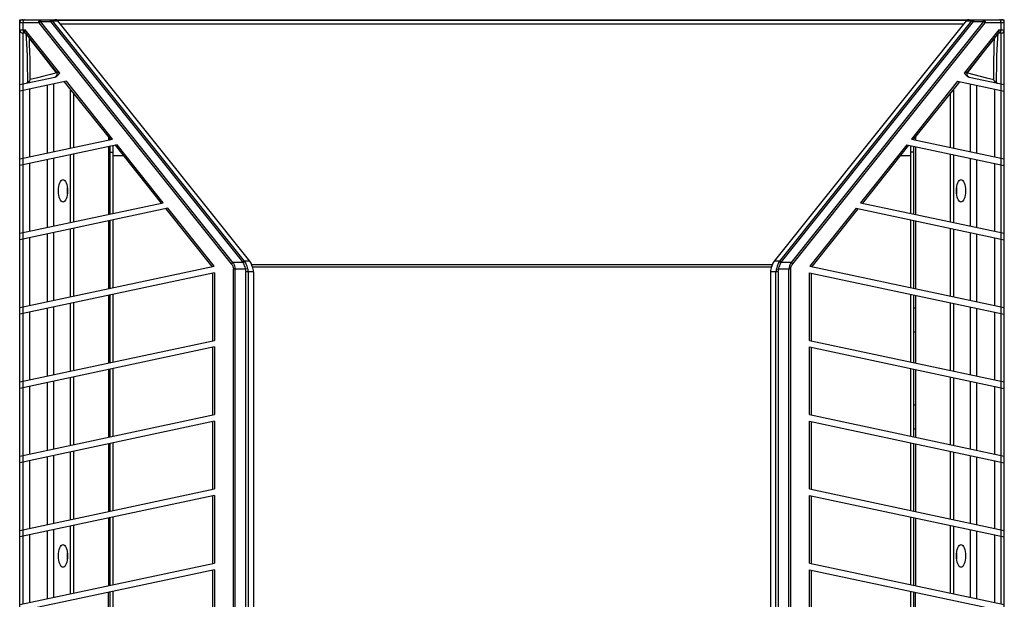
# Model space of a CAD drawing. Header units: inches. Extents: x 0 to 175, y 0 to 77.
# Tile 8 of 14: x 28.36 to 40.37, y 49.6 to 56.67. Entities that reach past the tile are written whole.
import ezdxf

# ---------------------------------------------------------------- set-up
doc = ezdxf.new("R2010")
doc.units = ezdxf.units.IN
doc.header["$LTSCALE"] = 5.5
doc.header["$MEASUREMENT"] = 0
doc.layers.get('0').update_dxf_attribs({"linetype": 'CONTINUOUS'})

msp = doc.modelspace()

# ---------------------------------------------------------------- linework, layer by layer
at = {"color": 7, "linetype": 'Continuous'}
for p, q in [((28.362, 19.265), (28.362, 56.666)), ((28.362, 56.666), (40.369, 56.666)), ((28.595, 56.627), (28.362, 56.627)), ((28.401, 56.627), (28.401, 56.544)), ((28.595, 56.627), (30.942, 53.691)), ((28.615, 56.666), (28.615, 56.644)), ((30.962, 53.708), (28.615, 56.644)), ((28.615, 56.644), (28.738, 56.644)), ((28.738, 56.644), (28.738, 56.666)), ((28.738, 56.644), (31.079, 53.715)), ((28.758, 56.653), (31.1, 53.724)), ((28.758, 56.653), (28.827, 56.653)), ((28.821, 56.659), (39.91, 56.659)), ((31.168, 53.724), (28.827, 56.653)), ((39.872, 56.613), (28.859, 56.613)), ((39.904, 56.653), (37.563, 53.724)), ((37.631, 53.724), (39.973, 56.653)), ((37.652, 53.715), (39.993, 56.644)), ((40.116, 56.644), (37.769, 53.708)), ((37.789, 53.691), (40.136, 56.627)), ((39.904, 56.653), (39.973, 56.653)), ((39.993, 56.666), (39.993, 56.644)), ((39.993, 56.644), (40.116, 56.644)), ((40.116, 56.644), (40.116, 56.666)), ((40.369, 56.627), (40.136, 56.627)), ((40.33, 56.544), (40.33, 56.627)), ((40.369, 19.265), (40.369, 56.666)), ((28.362, 56.544), (28.428, 56.544)), ((28.401, 56.505), (28.401, 55.883)), ((28.401, 56.505), (28.429, 56.505)), ((28.427, 56.508), (28.425, 56.512)), ((28.427, 56.508), (28.81, 56.029)), ((28.851, 56.015), (28.428, 56.544)), ((28.48, 56.437), (28.48, 56.436)), ((40.303, 56.544), (39.88, 56.015)), ((39.921, 56.029), (40.304, 56.508)), ((40.302, 56.505), (40.33, 56.505)), ((40.303, 56.544), (40.369, 56.544)), ((40.304, 56.508), (40.306, 56.512)), ((40.33, 55.883), (40.33, 56.505)), ((28.81, 56.02), (28.657, 56.217)), ((28.491, 55.936), (28.49, 56.104)), ((28.362, 55.875), (28.789, 55.966)), ((28.578, 55.958), (28.491, 55.936)), ((28.655, 55.978), (28.578, 55.958)), ((28.736, 56), (28.655, 55.978)), ((28.81, 56.02), (28.736, 56)), ((39.921, 56.02), (40.076, 55.978)), ((39.942, 55.966), (40.369, 55.875)), ((40.076, 55.978), (40.153, 55.958)), ((40.153, 55.958), (40.24, 55.936)), ((28.931, 55.916), (28.362, 55.795)), ((28.401, 55.883), (28.401, 55.803)), ((28.702, 55.042), (28.702, 55.867)), ((28.775, 55.882), (28.775, 55.057)), ((28.905, 55.91), (29.469, 55.205)), ((29.495, 55.21), (28.931, 55.916)), ((39.8, 55.916), (39.236, 55.21)), ((39.262, 55.205), (39.826, 55.91)), ((39.8, 55.916), (40.369, 55.795)), ((39.956, 55.057), (39.956, 55.882)), ((40.029, 55.867), (40.029, 55.042)), ((40.33, 55.803), (40.33, 55.883)), ((28.401, 55.803), (28.401, 54.978)), ((28.48, 55.82), (28.48, 54.995)), ((28.982, 55.101), (28.982, 55.814)), ((29.018, 55.768), (29.018, 55.109)), ((39.713, 55.109), (39.713, 55.768)), ((39.749, 55.814), (39.749, 55.101)), ((40.251, 55.82), (40.251, 54.995)), ((40.33, 54.978), (40.33, 55.803)), ((28.362, 54.97), (29.495, 55.21)), ((29.55, 55.142), (28.362, 54.889)), ((29.444, 55.235), (29.444, 55.2)), ((29.444, 55.119), (29.444, 54.294)), ((29.464, 55.204), (29.464, 55.21)), ((29.464, 54.298), (29.464, 55.123)), ((29.503, 54.307), (29.503, 55.131)), ((29.524, 55.136), (30.087, 54.431)), ((30.113, 54.436), (29.55, 55.142)), ((39.181, 55.142), (38.617, 54.436)), ((38.644, 54.431), (39.207, 55.136)), ((39.181, 55.142), (40.369, 54.889)), ((39.228, 54.307), (39.228, 55.131)), ((39.236, 55.21), (40.369, 54.97)), ((39.267, 55.205), (39.267, 55.211)), ((39.267, 54.298), (39.267, 55.123)), ((39.287, 55.235), (39.287, 55.2)), ((39.287, 55.119), (39.287, 54.294)), ((28.982, 54.196), (28.982, 55.021)), ((29.018, 55.029), (29.018, 54.204)), ((29.464, 55.052), (29.503, 55.052)), ((29.503, 55.013), (29.622, 55.013)), ((39.109, 55.013), (39.228, 55.013)), ((39.267, 55.052), (39.228, 55.052)), ((39.713, 54.204), (39.713, 55.029)), ((39.749, 55.021), (39.749, 54.196)), ((28.401, 54.978), (28.401, 54.897)), ((28.401, 54.897), (28.401, 54.072)), ((28.48, 54.914), (28.48, 54.089)), ((28.702, 54.136), (28.702, 54.961)), ((28.775, 54.977), (28.775, 54.152)), ((39.956, 54.152), (39.956, 54.977)), ((40.029, 54.961), (40.029, 54.136)), ((40.251, 54.914), (40.251, 54.089)), ((40.33, 54.897), (40.33, 54.978)), ((40.33, 54.072), (40.33, 54.897)), ((28.362, 54.064), (30.113, 54.436)), ((38.617, 54.436), (40.369, 54.064)), ((30.168, 54.368), (28.362, 53.984)), ((30.142, 54.362), (30.706, 53.657)), ((30.732, 53.662), (30.168, 54.368)), ((38.562, 54.368), (37.999, 53.662)), ((38.025, 53.657), (38.589, 54.362)), ((38.562, 54.368), (40.369, 53.984)), ((29.444, 54.214), (29.444, 53.389)), ((29.464, 53.393), (29.464, 54.218)), ((29.503, 53.401), (29.503, 54.226)), ((39.228, 53.401), (39.228, 54.226)), ((39.267, 53.393), (39.267, 54.218)), ((39.287, 54.214), (39.287, 53.389)), ((28.401, 54.072), (28.401, 53.992)), ((28.702, 53.231), (28.702, 54.056)), ((28.775, 54.071), (28.775, 53.246)), ((28.982, 53.29), (28.982, 54.115)), ((29.018, 54.123), (29.018, 53.298)), ((39.713, 53.298), (39.713, 54.123)), ((39.749, 54.115), (39.749, 53.29)), ((39.956, 53.246), (39.956, 54.071)), ((40.029, 54.056), (40.029, 53.231)), ((40.33, 53.992), (40.33, 54.072)), ((28.401, 53.992), (28.401, 53.167)), ((28.48, 54.009), (28.48, 53.184)), ((40.251, 54.009), (40.251, 53.184)), ((40.33, 53.167), (40.33, 53.992)), ((31.084, 53.708), (30.962, 53.708)), ((31.168, 53.724), (31.1, 53.724)), ((31.191, 53.682), (37.54, 53.682)), ((37.631, 53.724), (37.563, 53.724)), ((37.769, 53.708), (37.647, 53.708)), ((28.362, 53.159), (30.732, 53.662)), ((30.737, 53.583), (28.362, 53.078)), ((30.718, 52.754), (30.718, 53.579)), ((30.737, 53.583), (30.737, 52.758)), ((30.968, 49.33), (30.968, 53.624)), ((31.113, 53.624), (30.968, 53.624)), ((30.987, 53.624), (30.987, 49.335)), ((31.141, 53.632), (31.113, 53.624)), ((31.118, 49.335), (31.118, 53.593)), ((31.213, 53.593), (31.118, 53.593)), ((31.146, 53.593), (31.146, 49.324)), ((37.529, 53.649), (31.202, 53.649)), ((31.213, 53.593), (31.213, 45.244)), ((37.518, 53.593), (37.518, 45.244)), ((37.613, 53.593), (37.518, 53.593)), ((37.585, 49.324), (37.585, 53.593)), ((37.59, 53.632), (37.617, 53.624)), ((37.613, 53.593), (37.613, 49.335)), ((37.763, 53.624), (37.617, 53.624)), ((37.743, 49.335), (37.743, 53.624)), ((37.763, 53.624), (37.763, 49.33)), ((37.994, 52.758), (37.994, 53.583)), ((37.994, 53.583), (40.369, 53.078)), ((37.999, 53.662), (40.369, 53.159)), ((38.013, 53.579), (38.013, 52.754)), ((29.503, 52.496), (29.503, 53.321)), ((39.228, 52.496), (39.228, 53.321)), ((28.982, 52.385), (28.982, 53.21)), ((29.018, 53.218), (29.018, 52.393)), ((29.444, 53.308), (29.444, 52.483)), ((29.464, 52.487), (29.464, 53.312)), ((39.267, 52.487), (39.267, 53.312)), ((39.287, 53.308), (39.287, 52.483)), ((39.713, 52.393), (39.713, 53.218)), ((39.749, 53.21), (39.749, 52.385)), ((28.401, 53.167), (28.401, 53.086)), ((28.401, 53.086), (28.401, 52.261)), ((28.48, 53.103), (28.48, 52.278)), ((28.702, 52.325), (28.702, 53.15)), ((28.775, 53.166), (28.775, 52.341)), ((29.444, 53.153), (29.464, 53.153)), ((39.267, 53.153), (39.287, 53.153)), ((39.956, 52.341), (39.956, 53.166)), ((40.029, 53.15), (40.029, 52.325)), ((40.251, 53.103), (40.251, 52.278)), ((40.33, 53.086), (40.33, 53.167)), ((40.33, 52.261), (40.33, 53.086)), ((29.464, 52.857), (29.444, 52.857)), ((39.287, 52.857), (39.267, 52.857)), ((28.362, 52.253), (30.737, 52.758)), ((37.994, 52.758), (40.369, 52.253)), ((30.737, 52.678), (28.362, 52.173)), ((30.718, 51.848), (30.718, 52.673)), ((30.737, 52.678), (30.737, 51.853)), ((37.994, 51.853), (37.994, 52.678)), ((37.994, 52.678), (40.369, 52.173)), ((38.013, 52.673), (38.013, 51.848)), ((29.444, 52.403), (29.444, 51.578)), ((29.464, 51.582), (29.464, 52.407)), ((29.503, 51.59), (29.503, 52.415)), ((39.228, 51.59), (39.228, 52.415)), ((39.267, 51.582), (39.267, 52.407)), ((39.287, 52.403), (39.287, 51.578)), ((28.401, 52.261), (28.401, 52.181)), ((28.702, 51.42), (28.702, 52.245)), ((28.775, 52.26), (28.775, 51.435)), ((28.982, 51.479), (28.982, 52.304)), ((29.018, 52.312), (29.018, 51.487)), ((39.713, 51.487), (39.713, 52.312)), ((39.749, 52.304), (39.749, 51.479)), ((39.956, 51.435), (39.956, 52.26)), ((40.029, 52.245), (40.029, 51.42)), ((40.33, 52.181), (40.33, 52.261)), ((28.401, 52.181), (28.401, 51.356)), ((28.48, 52.198), (28.48, 51.373)), ((40.251, 52.198), (40.251, 51.373)), ((40.33, 51.356), (40.33, 52.181)), ((29.444, 51.972), (29.464, 51.972)), ((39.267, 51.972), (39.287, 51.972)), ((28.362, 51.348), (30.737, 51.853)), ((30.737, 51.772), (28.362, 51.267)), ((30.718, 50.943), (30.718, 51.768)), ((30.737, 51.772), (30.737, 50.947)), ((37.994, 51.853), (40.369, 51.348)), ((37.994, 50.947), (37.994, 51.772)), ((37.994, 51.772), (40.369, 51.267)), ((38.013, 51.768), (38.013, 50.943)), ((29.464, 51.676), (29.444, 51.676)), ((39.287, 51.676), (39.267, 51.676)), ((28.982, 50.574), (28.982, 51.399)), ((29.018, 51.407), (29.018, 50.582)), ((29.444, 51.497), (29.444, 50.672)), ((29.464, 50.676), (29.464, 51.501)), ((29.503, 50.685), (29.503, 51.51)), ((39.228, 50.685), (39.228, 51.51)), ((39.267, 50.676), (39.267, 51.501)), ((39.287, 51.497), (39.287, 50.672)), ((39.713, 50.582), (39.713, 51.407)), ((39.749, 51.399), (39.749, 50.574)), ((28.401, 51.356), (28.401, 51.275)), ((28.401, 51.275), (28.401, 50.45)), ((28.48, 51.292), (28.48, 50.467)), ((28.702, 50.514), (28.702, 51.339)), ((28.775, 51.355), (28.775, 50.53)), ((39.956, 50.53), (39.956, 51.355)), ((40.029, 51.339), (40.029, 50.514)), ((40.251, 51.292), (40.251, 50.467)), ((40.33, 51.275), (40.33, 51.356)), ((40.33, 50.45), (40.33, 51.275)), ((28.362, 50.442), (30.737, 50.947)), ((37.994, 50.947), (40.369, 50.442)), ((30.737, 50.867), (28.362, 50.362)), ((30.718, 50.037), (30.718, 50.862)), ((30.737, 50.867), (30.737, 50.042)), ((37.994, 50.042), (37.994, 50.867)), ((37.994, 50.867), (40.369, 50.362)), ((38.013, 50.862), (38.013, 50.037)), ((29.444, 50.592), (29.444, 49.767)), ((29.464, 49.771), (29.464, 50.596)), ((29.503, 49.779), (29.503, 50.604)), ((39.228, 49.779), (39.228, 50.604)), ((39.267, 49.771), (39.267, 50.596)), ((39.287, 50.592), (39.287, 49.767)), ((28.401, 50.45), (28.401, 50.37)), ((28.702, 49.609), (28.702, 50.434)), ((28.775, 50.449), (28.775, 49.624)), ((28.982, 49.668), (28.982, 50.493)), ((29.018, 50.501), (29.018, 49.676)), ((39.713, 49.676), (39.713, 50.501)), ((39.749, 50.493), (39.749, 49.668)), ((39.956, 49.624), (39.956, 50.449)), ((40.029, 50.434), (40.029, 49.609)), ((40.33, 50.37), (40.33, 50.45)), ((28.401, 50.37), (28.401, 49.545)), ((28.48, 50.387), (28.48, 49.562)), ((40.251, 50.387), (40.251, 49.562)), ((40.33, 49.545), (40.33, 50.37)), ((28.362, 49.537), (30.737, 50.042)), ((30.737, 49.961), (28.362, 49.456)), ((30.718, 49.184), (30.718, 49.957)), ((30.737, 49.961), (30.737, 49.196)), ((37.994, 50.042), (40.369, 49.537)), ((37.994, 49.196), (37.994, 49.961)), ((37.994, 49.961), (40.369, 49.456)), ((38.013, 49.957), (38.013, 49.184)), ((29.444, 48.861), (29.444, 49.686)), ((29.464, 48.865), (29.464, 49.69)), ((29.503, 48.874), (29.503, 49.699)), ((39.228, 48.874), (39.228, 49.699)), ((39.267, 48.865), (39.267, 49.69)), ((39.287, 48.861), (39.287, 49.686))]:
    msp.add_line(p, q, dxfattribs=at)
for points in [[(28.42, 56.666), (28.417, 56.666), (28.413, 56.664), (28.41, 56.66), (28.407, 56.655), (28.404, 56.649), (28.402, 56.643), (28.401, 56.635), (28.401, 56.627)], [(28.595, 56.627), (28.595, 56.631), (28.596, 56.635), (28.596, 56.639), (28.597, 56.643), (28.598, 56.646), (28.599, 56.65), (28.6, 56.653), (28.602, 56.656), (28.603, 56.659), (28.605, 56.661), (28.607, 56.663), (28.61, 56.665), (28.612, 56.666), (28.615, 56.666)], [(28.615, 56.644), (28.612, 56.641), (28.608, 56.639), (28.605, 56.636), (28.601, 56.633), (28.598, 56.63), (28.595, 56.627)], [(28.738, 56.666), (28.742, 56.666), (28.745, 56.665), (28.749, 56.663), (28.753, 56.66), (28.756, 56.657), (28.758, 56.653)], [(28.758, 56.653), (28.755, 56.653), (28.752, 56.651), (28.749, 56.65), (28.745, 56.648), (28.741, 56.646), (28.738, 56.644)], [(39.973, 56.653), (39.975, 56.657), (39.978, 56.66), (39.982, 56.663), (39.985, 56.665), (39.989, 56.666), (39.993, 56.666)], [(39.993, 56.644), (39.99, 56.646), (39.986, 56.648), (39.982, 56.65), (39.979, 56.651), (39.976, 56.653), (39.973, 56.653)], [(40.116, 56.666), (40.119, 56.666), (40.122, 56.664), (40.125, 56.662), (40.127, 56.659), (40.129, 56.656), (40.131, 56.653), (40.132, 56.649), (40.134, 56.645), (40.134, 56.641), (40.135, 56.636), (40.136, 56.632), (40.136, 56.627)], [(40.136, 56.627), (40.133, 56.63), (40.13, 56.633), (40.126, 56.636), (40.123, 56.639), (40.119, 56.641), (40.116, 56.644)], [(40.33, 56.627), (40.33, 56.635), (40.329, 56.642), (40.327, 56.649), (40.325, 56.655), (40.322, 56.66), (40.318, 56.663), (40.315, 56.666), (40.311, 56.666)], [(28.401, 56.544), (28.401, 56.537), (28.402, 56.53), (28.404, 56.523), (28.406, 56.517), (28.409, 56.512), (28.413, 56.508), (28.416, 56.506), (28.42, 56.505)], [(28.425, 56.512), (28.424, 56.517), (28.424, 56.522), (28.424, 56.529), (28.426, 56.536), (28.428, 56.544)], [(28.435, 56.497), (28.44, 56.441), (28.445, 56.373), (28.448, 56.302), (28.451, 56.228), (28.453, 56.15), (28.454, 56.069), (28.456, 55.985), (28.457, 55.898)], [(28.657, 56.217), (28.598, 56.293), (28.539, 56.367), (28.482, 56.439)], [(39.921, 56.02), (40.145, 56.307), (40.199, 56.376), (40.249, 56.438)], [(40.251, 56.436), (40.251, 56.437), (40.252, 56.44), (40.253, 56.442), (40.254, 56.444), (40.255, 56.446)], [(40.274, 55.898), (40.275, 55.985), (40.277, 56.069), (40.278, 56.15), (40.28, 56.227), (40.283, 56.302), (40.286, 56.373), (40.291, 56.44), (40.296, 56.497)], [(40.306, 56.512), (40.307, 56.517), (40.307, 56.522), (40.307, 56.529), (40.305, 56.537), (40.303, 56.544)], [(40.311, 56.505), (40.314, 56.506), (40.318, 56.508), (40.321, 56.511), (40.324, 56.516), (40.327, 56.522), (40.329, 56.529), (40.33, 56.536), (40.33, 56.544)], [(28.49, 56.104), (28.488, 56.187), (28.487, 56.273), (28.483, 56.368), (28.48, 56.436)], [(40.24, 55.936), (40.241, 56.103), (40.242, 56.186), (40.244, 56.272), (40.247, 56.367), (40.251, 56.436)], [(28.81, 56.02), (28.813, 56.013), (28.814, 56.006), (28.814, 56), (28.813, 55.993), (28.811, 55.987), (28.808, 55.981), (28.804, 55.975), (28.799, 55.971), (28.794, 55.968), (28.789, 55.966)], [(28.805, 55.972), (28.797, 55.969), (28.789, 55.966)], [(28.851, 56.015), (28.844, 56.006), (28.836, 55.997), (28.828, 55.989), (28.821, 55.983), (28.813, 55.977), (28.805, 55.972)], [(28.81, 56.029), (28.811, 56.028), (28.811, 56.026), (28.811, 56.025), (28.811, 56.024), (28.811, 56.022), (28.81, 56.02)], [(28.851, 56.015), (28.845, 56.016), (28.84, 56.018), (28.835, 56.019), (28.83, 56.02), (28.826, 56.021), (28.822, 56.022), (28.819, 56.024), (28.816, 56.025), (28.814, 56.026), (28.812, 56.027), (28.811, 56.028), (28.81, 56.029)], [(39.921, 56.029), (39.92, 56.028), (39.919, 56.027), (39.917, 56.026), (39.915, 56.025), (39.912, 56.024), (39.909, 56.022), (39.905, 56.021), (39.901, 56.02), (39.896, 56.019), (39.891, 56.018), (39.886, 56.016), (39.88, 56.015)], [(39.926, 55.972), (39.918, 55.977), (39.91, 55.983), (39.903, 55.99), (39.895, 55.997), (39.887, 56.006), (39.88, 56.015)], [(39.938, 55.968), (39.932, 55.971), (39.927, 55.975), (39.924, 55.979), (39.92, 55.985), (39.918, 55.991), (39.917, 55.998), (39.917, 56.006), (39.918, 56.013), (39.921, 56.02)], [(39.921, 56.02), (39.92, 56.022), (39.92, 56.024), (39.92, 56.025), (39.92, 56.026), (39.92, 56.028), (39.921, 56.029)], [(39.942, 55.966), (39.934, 55.969), (39.926, 55.972)], [(28.457, 55.898), (28.455, 55.896), (28.452, 55.895), (28.45, 55.894), (28.448, 55.894), (28.445, 55.893), (28.443, 55.892)], [(28.457, 55.898), (28.46, 55.899), (28.463, 55.901), (28.466, 55.904), (28.469, 55.906), (28.472, 55.909), (28.475, 55.912), (28.478, 55.916), (28.481, 55.919), (28.484, 55.923), (28.487, 55.927), (28.489, 55.932), (28.491, 55.936)], [(40.274, 55.898), (40.271, 55.899), (40.268, 55.901), (40.265, 55.904), (40.262, 55.906), (40.259, 55.909), (40.256, 55.912), (40.253, 55.916), (40.25, 55.919), (40.247, 55.923), (40.244, 55.927), (40.242, 55.932), (40.24, 55.936)], [(40.274, 55.898), (40.276, 55.896), (40.278, 55.895), (40.281, 55.894), (40.283, 55.894), (40.286, 55.893), (40.288, 55.892)], [(30.942, 53.691), (30.945, 53.694), (30.948, 53.697), (30.952, 53.7), (30.955, 53.703), (30.959, 53.705), (30.962, 53.708)], [(30.942, 53.691), (30.948, 53.684), (30.952, 53.677), (30.956, 53.67), (30.959, 53.663), (30.962, 53.656), (30.964, 53.65), (30.966, 53.643), (30.967, 53.637), (30.967, 53.631), (30.968, 53.624)], [(30.962, 53.708), (30.97, 53.693), (30.977, 53.679), (30.982, 53.665), (30.985, 53.651), (30.987, 53.638), (30.987, 53.624)], [(31.079, 53.715), (31.083, 53.717), (31.087, 53.719), (31.09, 53.721), (31.094, 53.722), (31.097, 53.723), (31.1, 53.724)], [(31.079, 53.715), (31.08, 53.713), (31.081, 53.712), (31.082, 53.711), (31.083, 53.71), (31.083, 53.709), (31.084, 53.708)], [(31.106, 53.716), (31.103, 53.715), (31.099, 53.714), (31.096, 53.713), (31.092, 53.711), (31.088, 53.71), (31.084, 53.708)], [(31.084, 53.708), (31.091, 53.694), (31.096, 53.681), (31.101, 53.668), (31.106, 53.654), (31.11, 53.639), (31.113, 53.624)], [(31.1, 53.724), (31.101, 53.723), (31.102, 53.721), (31.103, 53.72), (31.104, 53.718), (31.105, 53.717), (31.106, 53.716)], [(31.106, 53.716), (31.114, 53.703), (31.12, 53.69), (31.126, 53.676), (31.131, 53.663), (31.136, 53.648), (31.141, 53.632)], [(31.197, 53.659), (31.195, 53.662), (31.194, 53.665), (31.193, 53.668), (31.192, 53.671), (31.191, 53.673), (31.191, 53.676)], [(37.534, 53.659), (37.536, 53.662), (37.537, 53.665), (37.538, 53.668), (37.539, 53.671), (37.54, 53.673), (37.54, 53.676)], [(37.625, 53.716), (37.617, 53.703), (37.611, 53.69), (37.605, 53.676), (37.6, 53.663), (37.595, 53.648), (37.59, 53.632)], [(37.617, 53.624), (37.621, 53.639), (37.625, 53.654), (37.63, 53.668), (37.635, 53.681), (37.64, 53.694), (37.647, 53.708)], [(37.631, 53.724), (37.63, 53.723), (37.629, 53.721), (37.628, 53.72), (37.627, 53.718), (37.626, 53.717), (37.625, 53.716)], [(37.625, 53.716), (37.628, 53.715), (37.631, 53.714), (37.635, 53.713), (37.639, 53.711), (37.643, 53.71), (37.647, 53.708)], [(37.631, 53.724), (37.634, 53.723), (37.637, 53.722), (37.641, 53.721), (37.644, 53.719), (37.648, 53.717), (37.652, 53.715)], [(37.647, 53.708), (37.648, 53.709), (37.648, 53.71), (37.649, 53.711), (37.65, 53.712), (37.651, 53.713), (37.652, 53.715)], [(37.769, 53.708), (37.761, 53.694), (37.754, 53.679), (37.749, 53.666), (37.746, 53.652), (37.744, 53.638), (37.743, 53.624)], [(37.763, 53.624), (37.764, 53.636), (37.766, 53.647), (37.769, 53.658), (37.774, 53.669), (37.781, 53.68), (37.789, 53.691)], [(37.769, 53.708), (37.772, 53.705), (37.776, 53.703), (37.779, 53.7), (37.783, 53.697), (37.786, 53.694), (37.789, 53.691)], [(31.113, 53.624), (31.115, 53.619), (31.116, 53.614), (31.117, 53.609), (31.117, 53.604), (31.118, 53.598), (31.118, 53.593)], [(31.141, 53.632), (31.142, 53.626), (31.144, 53.619), (31.145, 53.613), (31.145, 53.606), (31.146, 53.599), (31.146, 53.593)], [(37.59, 53.632), (37.589, 53.626), (37.587, 53.619), (37.586, 53.613), (37.586, 53.606), (37.585, 53.599), (37.585, 53.593)], [(37.613, 53.593), (37.613, 53.598), (37.613, 53.604), (37.614, 53.609), (37.615, 53.614), (37.616, 53.619), (37.617, 53.624)]]:
    msp.add_lwpolyline(points, dxfattribs=at)
for centre, start, end in [((28.401, 56.627), 90, 180), ((40.33, 56.627), 0, 90), ((28.401, 56.544), 180, 270), ((40.33, 56.544), 270, 360), ((28.779, 56.004), 292.1418, 38.6383), ((39.952, 56.004), 141.3617, 247.4294)]:
    msp.add_arc(centre, 0.0394, start, end, dxfattribs=at)
for centre, major_axis, ratio, start_param, end_param in [((28.773, 56.627), (0.0575, 0.0195), 0.595327, 0.212388, 1.05315), ((39.958, 56.627), (0.0575, -0.0195), 0.595327, 2.088443, 2.929205), ((28.995, 54.58), (0, 0.138), 0.4, 1.29532, 1.847743), ((39.736, 54.58), (0, 0.138), 0.4, -1.846324, -1.293871), ((30.9, 53.593), (0.287, 0.097), 0.595327, -0.081636, 0.212388), ((37.831, 53.593), (0.287, -0.097), 0.595327, 2.929205, 3.223229), ((30.935, 53.593), (0.278, 0), 0.707107, 0, 0.344582), ((37.796, 53.593), (0.278, 0), 0.707107, 2.797011, 3.141593), ((28.995, 50.131), (0, 0.138), 0.4, 1.29532, 1.847743), ((39.736, 50.131), (0, 0.138), 0.4, -1.846324, -1.293871)]:
    msp.add_ellipse(centre, major_axis=major_axis, ratio=ratio, start_param=start_param, end_param=end_param, dxfattribs=at)
for centre in [(28.889, 54.58), (39.842, 54.58), (28.889, 50.131), (39.842, 50.131)]:
    msp.add_ellipse(centre, major_axis=(0, 0.138), ratio=0.4, dxfattribs=at)

doc.saveas('drawing.dxf')
